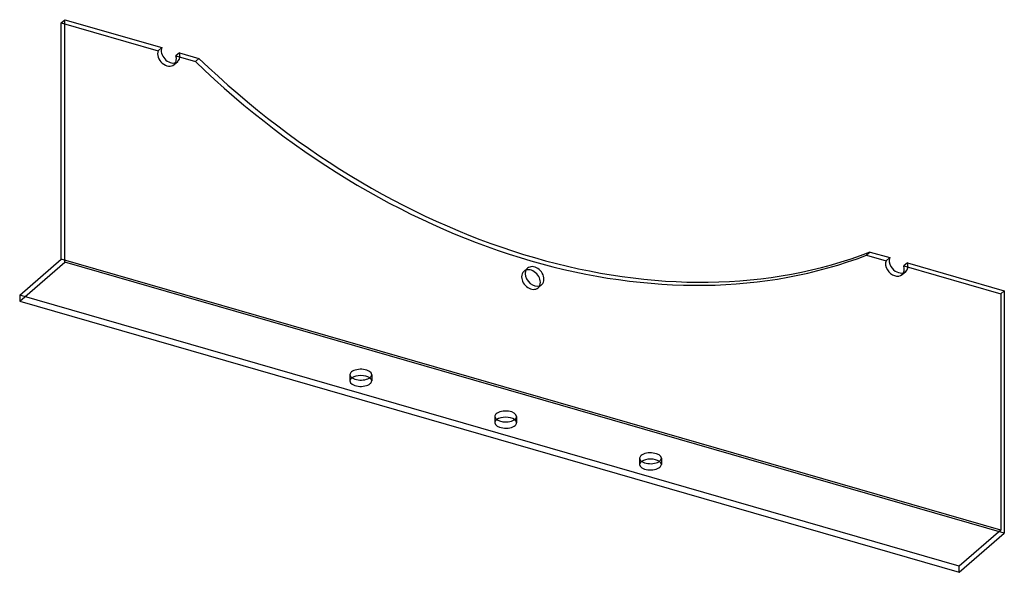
# Model space of a CAD drawing. Header units: millimetres. Extents: x -272 to 272, y -153 to 153.
import ezdxf

# ---------------------------------------------------------------- set-up
doc = ezdxf.new("R2010")
doc.units = ezdxf.units.MM
doc.layers.add('HIDDEN', color=7, linetype='Continuous')
doc.layers.add('THICK', color=7, linetype='Continuous')

msp = doc.modelspace()

# ---------------------------------------------------------------- linework, layer by layer
at = {"layer": 'HIDDEN'}
for p, q in [((-247.31, 18.71), (-247.31, 152.94)), ((-186.9, 128.09), (-184.9, 129.82)), ((-272.31, -2.94), (-247.31, 18.71)), ((272.31, -131.29), (-247.31, 18.71)), ((6.57, 13.63), (8.57, 15.36)), ((215.75, 11.85), (217.75, 13.59)), ((14.43, 4.56), (16.43, 6.29)), ((-89.61, -43.56), (-89.61, -47.02)), ((-77.61, -43.56), (-77.61, -47.02)), ((-9.5, -66.68), (-9.5, -70.15)), ((2.5, -66.68), (2.5, -70.15)), ((70.61, -89.81), (70.61, -93.27)), ((82.61, -89.81), (82.61, -93.27))]:
    msp.add_line(p, q, dxfattribs=at)
for centre, major_axis, ratio, start_param, end_param in [((-188.82, 134.36), (-3.93, 4.54), 0.75, -3.056187, -2.093996), ((-188.82, 134.36), (-3.93, 4.54), 0.75, 2.843212, 3.141594), ((-188.82, 134.36), (-3.93, 4.54), 0.75, -3.141592, -3.056187), ((12.5, 10.83), (-3.93, 4.54), 0.75, -2.427868, -0.000041), ((213.82, 18.12), (-3.93, 4.54), 0.75, 3.141593, 4.189189), ((12.5, 10.83), (-3.93, 4.54), 0.75, -0.000041, 0.29838), ((213.82, 18.12), (-3.93, 4.54), 0.75, 2.843212, 3.141593), ((12.5, 10.83), (-3.93, 4.54), 0.75, 2.843212, 3.141552), ((12.5, 10.83), (-3.93, 4.54), 0.75, 3.141552, 3.855317), ((-83.61, -47.02), (6, 0), 0.5, 2.617994, 3.141499), ((-83.61, -47.02), (6, 0), 0.5, 3.141499, 5.759587), ((-83.61, -47.02), (6, 0), 0.5, 2.526114, 2.617994), ((-83.61, -47.02), (6, 0), 0.5, -0.000094, 0.615478), ((-83.61, -47.02), (6, 0), 0.5, -0.523599, -0.000094), ((-3.5, -70.15), (6, 0), 0.5, 2.617994, 3.141499), ((-3.5, -70.15), (6, 0), 0.5, 3.141499, 5.759587), ((-3.5, -70.15), (6, 0), 0.5, 2.526114, 2.617994), ((-3.5, -70.15), (6, 0), 0.5, -0.000094, 0.615478), ((-3.5, -70.15), (6, 0), 0.5, -0.523599, -0.000094), ((76.61, -93.27), (6, 0), 0.5, 2.617994, 3.141499), ((76.61, -93.27), (6, 0), 0.5, 2.526114, 2.617994), ((76.61, -93.27), (6, 0), 0.5, -0.000094, 0.615478), ((76.61, -93.27), (6, 0), 0.5, 3.141499, 5.759587), ((76.61, -93.27), (6, 0), 0.5, -0.523599, -0.000094)]:
    msp.add_ellipse(centre, major_axis=major_axis, ratio=ratio, start_param=start_param, end_param=end_param, dxfattribs=at)
at = {"layer": 'THICK'}
for p, q in [((-249.31, 151.21), (-247.31, 152.94)), ((-247.31, 152.94), (-193.73, 137.48)), ((-249.31, 20.44), (-249.31, 151.21)), ((-249.31, 151.21), (-195.73, 135.74)), ((-195.73, 135.74), (-193.73, 137.48)), ((-183.91, 134.64), (-185.91, 132.91)), ((-185.91, 132.91), (-175.14, 129.8)), ((-183.91, 134.64), (-173.14, 131.53)), ((-175.14, 129.8), (-173.14, 131.53)), ((198.14, 24.35), (196.14, 22.62)), ((196.14, 22.62), (206.91, 19.51)), ((198.14, 24.35), (208.91, 21.24)), ((-272.31, 0.52), (-249.31, 20.44)), ((270.31, -129.56), (-249.31, 20.44)), ((206.91, 19.51), (208.91, 21.24)), ((218.73, 18.41), (216.73, 16.68)), ((216.73, 16.68), (270.31, 1.21)), ((218.73, 18.41), (272.31, 2.94)), ((-272.31, 0.52), (-272.31, -2.94)), ((247.31, -149.48), (-272.31, 0.52)), ((270.31, 1.21), (272.31, 2.94)), ((270.31, 1.21), (270.31, -129.56)), ((272.31, 2.94), (272.31, -131.29)), ((-272.31, -2.94), (247.31, -152.94)), ((270.31, -129.56), (247.31, -149.48)), ((247.31, -152.94), (272.31, -131.29)), ((247.31, -152.94), (247.31, -149.48))]:
    msp.add_line(p, q, dxfattribs=at)
for centre, major_axis, ratio, start_param, end_param in [((-188.82, 134.36), (-3.93, 4.54), 0.75, 0.379853, 2.843212), ((-190.82, 132.62), (3.93, -4.54), 0.75, -2.76174, 0.000001), ((-190.82, 132.62), (3.93, -4.54), 0.75, 0.085406, 1.047596), ((12.5, 353.34), (-251.06, 289.9), 0.75, 1.691408, 2.877634), ((-190.82, 132.62), (3.93, -4.54), 0.75, 0.000001, 0.085406), ((10.5, 351.61), (251.06, -289.9), 0.75, -1.450185, -0.263959), ((211.82, 16.39), (3.93, -4.54), 0.75, -2.76174, -1.79955), ((213.82, 18.12), (-3.93, 4.54), 0.75, 0.379853, 1.342043), ((211.82, 16.39), (3.93, -4.54), 0.75, 0, 1.047596), ((10.5, 9.09), (3.93, -4.54), 0.75, 3.141552, 3.855317), ((10.5, 9.09), (3.93, -4.54), 0.75, 0.713724, 3.141552), ((12.5, 10.83), (-3.93, 4.54), 0.75, 0.29838, 0.713724), ((12.5, 10.83), (-3.93, 4.54), 0.75, 0.713724, 2.843212), ((211.82, 16.39), (3.93, -4.54), 0.75, -1.79955, 0), ((213.82, 18.12), (-3.93, 4.54), 0.75, 1.342043, 2.843212), ((10.5, 9.09), (3.93, -4.54), 0.75, -2.427868, -0.000041), ((10.5, 9.09), (3.93, -4.54), 0.75, -0.000041, 0.713724), ((-83.61, -43.56), (-6, 0), 0.5, -0.523599, -0.000094), ((-83.61, -43.56), (-6, 0), 0.5, -0.000094, 2.617994), ((-83.61, -43.56), (-6, 0), 0.5, 3.141499, 5.759587), ((-83.61, -43.56), (-6, 0), 0.5, 2.617994, 3.141499), ((-83.61, -47.02), (6, 0), 0.5, 0.615478, 2.526114), ((-3.5, -66.68), (-6, 0), 0.5, -0.523599, -0.000094), ((-3.5, -66.68), (-6, 0), 0.5, 3.141499, 5.759587), ((-3.5, -66.68), (-6, 0), 0.5, -0.000094, 2.617994), ((-3.5, -70.15), (6, 0), 0.5, 0.615478, 2.526114), ((-3.5, -66.68), (-6, 0), 0.5, 2.617994, 3.141499), ((76.61, -89.81), (-6, 0), 0.5, 3.141499, 5.759587), ((76.61, -89.81), (-6, 0), 0.5, -0.523599, -0.000094), ((76.61, -89.81), (-6, 0), 0.5, -0.000094, 2.617994), ((76.61, -93.27), (6, 0), 0.5, 0.615478, 2.526114), ((76.61, -89.81), (-6, 0), 0.5, 2.617994, 3.141499)]:
    msp.add_ellipse(centre, major_axis=major_axis, ratio=ratio, start_param=start_param, end_param=end_param, dxfattribs=at)

doc.saveas('drawing.dxf')
